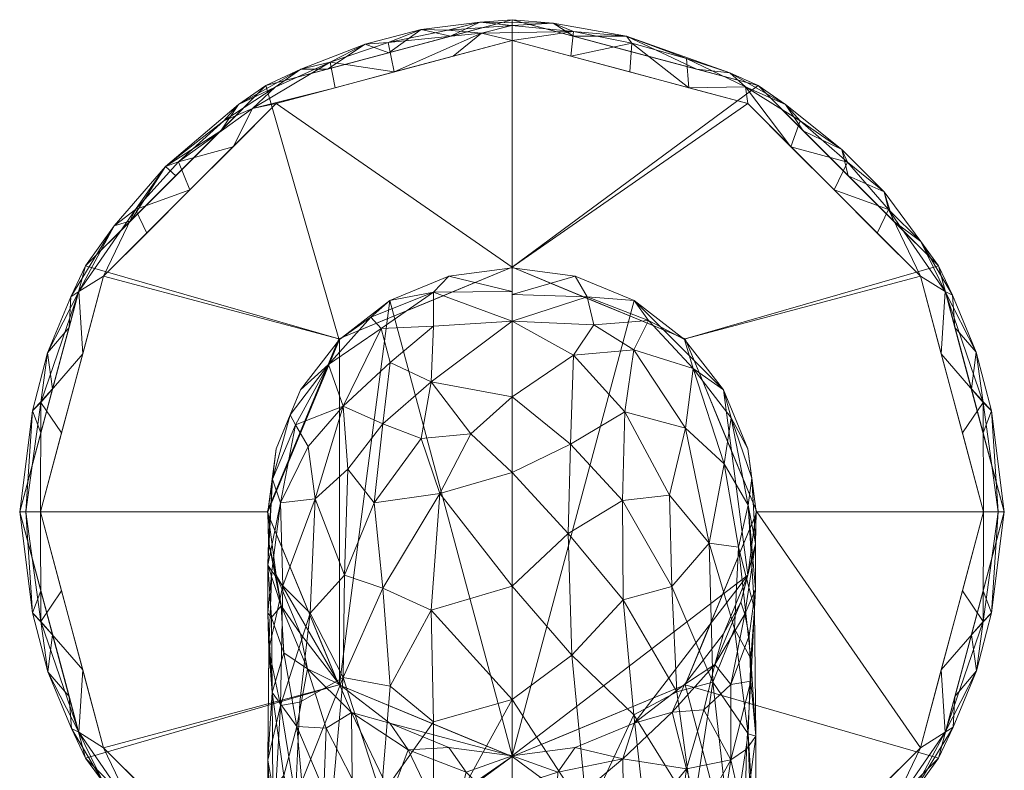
# Model space of a CAD drawing. Header units: millimetres. Extents: x -535 to 36, y -156 to 635.
# Tile 11 of 11: x -36 to 36, y 581 to 635. Entities that reach past the tile are written whole.
import ezdxf

# ---------------------------------------------------------------- set-up
doc = ezdxf.new("R2010")
doc.units = ezdxf.units.MM
doc.layers.add('M-520-M_DRAINAGE_FW', color=2, linetype='Continuous', lineweight=30)

# ---------------------------------------------------------------- blocks, each defined once
blk = doc.blocks.new('FFAS9404-000040BC0 - 90 Degree Angle Safety Grab Bar _ Left Hand-3350-3D View 1')
at = {"layer": 'M-520-M_DRAINAGE_FW', "lineweight": 9}
mesh = blk.add_polyface(dxfattribs=at)
corners = [(35.7, 599.5), (30.917, 617.35), (17.85, 630.417), (0, 635.2), (-17.85, 630.417), (-30.917, 617.35), (-35.7, 599.5), (-35.7, 599.5, 9.5), (-30.917, 617.35, 9.5), (-17.85, 630.417, 9.5), (0, 635.2, 9.5), (17.85, 630.417, 9.5), (30.917, 617.35, 9.5), (35.7, 599.5, 9.5), (-24.384, 623.883), (-24.384, 623.883, 9.5), (-33.309, 608.425, 9.5), (-33.309, 608.425), (-8.925, 632.808), (-8.925, 632.808, 9.5), (32.364, 611.951, 9.5), (33.309, 608.425), (24.384, 623.883, 9.5), (24.384, 623.883), (8.925, 632.808), (8.925, 632.808, 9.5), (34.032, 605.726, 9.5)]
mesh.append_faces([[corners[k] for k in face] for face in [(21, 26, 0), (20, 1, 12), (1, 20, 21)]], dxfattribs={"vtx0": -1, "vtx1": -1})
mesh.append_faces([[corners[k] for k in face] for face in [(21, 20, 26)]], dxfattribs={"vtx0": -1, "vtx2": -1})
mesh.append_faces([[corners[k] for k in face] for face in [(16, 8, 5, 17), (3, 18, 19, 10), (15, 9, 4, 14), (18, 4, 9, 19), (8, 15, 14, 5), (23, 2, 11, 22), (25, 11, 2, 24), (10, 25, 24, 3), (1, 23, 22, 12)]], dxfattribs={"vtx1": -1, "vtx3": -1})
mesh.append_faces([[corners[k] for k in face] for face in [(26, 13, 0)]], dxfattribs={"vtx2": -1})
mesh.append_faces([[corners[k] for k in face] for face in [(17, 6, 7, 16)]], dxfattribs={"vtx3": -1})
mesh = blk.add_polyface(dxfattribs=at)
corners = [(17.75, 599.5), (12.551, 612.051), (0, 617.25), (-12.551, 612.051), (-17.75, 599.5), (-35.7, 599.5), (-30.917, 617.35), (-17.85, 630.417), (0, 635.2), (17.85, 630.417), (30.917, 617.35), (35.7, 599.5)]
mesh.append_faces([[corners[k] for k in face] for face in [(6, 3, 4, 5)]], dxfattribs={"vtx0": -1})
mesh.append_faces([[corners[k] for k in face] for face in [(9, 2, 8), (7, 3, 6)]], dxfattribs={"vtx0": -1, "vtx1": -1})
mesh.append_faces([[corners[k] for k in face] for face in [(9, 10, 1, 2), (2, 3, 7, 8)]], dxfattribs={"vtx1": -1, "vtx3": -1})
mesh.append_faces([[corners[k] for k in face] for face in [(10, 11, 0, 1)]], dxfattribs={"vtx3": -1})
mesh = blk.add_polyface(dxfattribs=at)
corners = [(35.7, 599.5, 9.5), (30.917, 617.35, 9.5), (17.85, 630.417, 9.5), (0, 635.2, 9.5), (-17.85, 630.417, 9.5), (-30.917, 617.35, 9.5), (-35.7, 599.5, 9.5), (-35.261, 599.5, 10.561), (-34.2, 599.5, 11), (-29.618, 616.6, 11), (-17.1, 629.118, 11), (0, 633.7, 11), (17.1, 629.118, 11), (29.618, 616.6, 11), (34.2, 599.5, 11), (35.261, 599.5, 10.561), (-31.13, 610.959, 11), (-31.407, 615.484, 10.581), (-23.359, 622.859, 11), (-24.384, 623.883, 9.5), (31.13, 610.959, 11), (31.407, 615.484, 10.581), (24.384, 623.883, 9.5), (23.359, 622.859, 11), (-33.309, 608.425, 9.5), (33.309, 608.425, 9.5), (-20.908, 627.869, 10.58), (-8.925, 632.808, 9.5), (20.908, 627.869, 10.58), (8.925, 632.808, 9.5), (-4.659, 634.451, 10.561), (12.651, 632.375, 10.595), (-34.155, 607.437, 10.725), (34.155, 607.437, 10.725), (-13.19, 632.127, 10.625), (-8.55, 631.409, 11), (8.55, 631.409, 11), (4.463, 634.355, 10.669), (-27.31, 621.435, 10.751), (27.31, 621.435, 10.751), (-34.165, 605.229, 9.5), (-34.772, 606.827, 10.183), (-32.113, 612.887, 9.5), (-31.989, 615.109, 10.053), (-28.861, 620.252, 10.159), (-33.68, 611.037, 10.036), (-25.134, 624.546, 10.278), (-21.117, 627.15, 9.5), (-19.84, 629.049, 10.059), (-15.31, 631.614, 10.096), (-10.646, 633.418, 10.154), (-4.463, 634.004, 9.5), (-2.337, 635.009, 10.074), (2.99, 634.947, 10.103), (8.304, 634.011, 10.255), (-0.007, 634.775, 10.546), (-2.206, 634.213, 10.882), (13.388, 631.613, 9.5), (15.796, 631.354, 10.142), (-4.275, 632.554, 11), (16.935, 630.319, 10.648), (-13.388, 631.613, 9.5), (-6.587, 634.49, 10.027), (19.823, 629.06, 10.06), (23.912, 625.795, 10.17), (27.65, 620.617, 9.5), (29.655, 619.109, 10.15), (21.117, 627.15, 9.5), (-8.981, 633.542, 10.612), (4.463, 634.004, 9.5), (24.326, 624.867, 10.664), (31.938, 615.212, 10.055), (32.113, 612.887, 9.5), (-17.164, 630.311, 10.552), (-18.814, 628.751, 10.884), (-20.23, 625.988, 11), (26.992, 622.706, 10.047), (-24.179, 624.88, 10.733), (34.165, 605.229, 9.5), (34.772, 606.827, 10.183), (33.655, 611.096, 10.047), (20.23, 625.988, 11), (-32.665, 605.229, 11), (32.665, 605.229, 11), (-12.825, 630.263, 11), (12.825, 630.263, 11), (4.275, 632.554, 11), (-26.489, 619.729, 11), (26.489, 619.729, 11), (-27.65, 620.617, 9.5), (8.69, 633.502, 10.703)]
mesh.append_faces([[corners[k] for k in face] for face in [(15, 33, 14), (8, 32, 7), (27, 62, 51), (84, 74, 10), (40, 41, 24), (24, 45, 42), (47, 48, 4), (89, 46, 19), (57, 58, 2), (61, 50, 27), (67, 64, 22), (22, 76, 65), (35, 34, 84), (75, 77, 18), (14, 33, 83), (36, 90, 86), (13, 39, 88), (85, 90, 36)]], dxfattribs={"vtx0": -1, "vtx1": -1})
mesh.append_faces([[corners[k] for k in face] for face in [(32, 17, 45), (52, 62, 30), (21, 20, 33), (77, 74, 26), (74, 34, 73), (17, 9, 38), (17, 32, 16), (39, 70, 23), (26, 73, 48), (31, 58, 54), (63, 2, 58), (79, 80, 33), (44, 5, 43), (66, 71, 1), (76, 39, 66), (44, 43, 17), (35, 68, 34), (77, 38, 18), (41, 7, 32), (63, 60, 28), (48, 46, 26), (39, 13, 21), (53, 52, 55), (60, 58, 31), (4, 48, 49), (30, 62, 68), (3, 52, 53), (31, 54, 90), (17, 43, 45), (54, 53, 37), (37, 55, 56), (26, 46, 77), (86, 90, 37), (76, 66, 65), (45, 43, 42), (41, 45, 24), (44, 17, 38), (46, 44, 38), (46, 89, 44), (32, 45, 41), (77, 46, 38), (46, 48, 47), (49, 73, 34), (50, 49, 34), (50, 61, 49), (68, 50, 34), (62, 52, 51), (50, 62, 27), (55, 52, 30), (37, 90, 54), (54, 69, 53), (57, 54, 58), (60, 81, 28), (56, 55, 30), (53, 55, 37), (90, 85, 31), (58, 60, 63), (56, 30, 68), (62, 50, 68), (64, 63, 28), (64, 67, 63), (28, 70, 64), (66, 21, 71), (64, 76, 22), (39, 21, 66), (56, 68, 35), (76, 70, 39), (80, 21, 33), (80, 72, 71), (48, 73, 49), (74, 73, 26), (77, 75, 74), (76, 64, 70), (15, 79, 33), (80, 71, 21), (25, 80, 79), (81, 70, 28), (74, 84, 34), (85, 60, 31), (11, 37, 56)]], dxfattribs={"vtx0": -1, "vtx1": -1, "vtx2": -1})
mesh.append_faces([[corners[k] for k in face] for face in [(17, 16, 9), (32, 8, 82), (41, 40, 6), (37, 11, 86), (33, 20, 83), (79, 15, 0), (56, 35, 59), (60, 85, 12), (39, 23, 88), (43, 5, 42), (52, 3, 51), (60, 12, 81), (66, 1, 65), (38, 9, 87)]], dxfattribs={"vtx0": -1, "vtx2": -1})
mesh.append_faces([[corners[k] for k in face] for face in [(54, 57, 29, 69)]], dxfattribs={"vtx0": -1, "vtx3": -1})
mesh.append_faces([[corners[k] for k in face] for face in [(81, 23, 70), (13, 20, 21), (78, 25, 79), (6, 7, 41), (47, 19, 46), (59, 11, 56), (61, 4, 49), (67, 2, 63), (69, 3, 53), (72, 1, 71), (75, 10, 74), (0, 78, 79), (25, 72, 80), (82, 16, 32), (87, 18, 38), (89, 5, 44)]], dxfattribs={"vtx1": -1, "vtx2": -1})
mesh = blk.add_polyface(dxfattribs=at)
corners = [(34.2, 599.5, 11), (29.618, 616.6, 11), (17.1, 629.118, 11), (0, 633.7, 11), (-17.1, 629.118, 11), (-29.618, 616.6, 11), (-34.2, 599.5, 11), (-17.75, 599.5, 11), (-12.551, 612.051, 11), (0, 617.25, 11), (12.551, 612.051, 11), (17.75, 599.5, 11)]
mesh.append_faces([[corners[k] for k in face] for face in [(10, 1, 2, 9)]], dxfattribs={"vtx0": -1, "vtx2": -1})
mesh.append_faces([[corners[k] for k in face] for face in [(9, 2, 3, 4)]], dxfattribs={"vtx0": -1, "vtx3": -1})
mesh.append_faces([[corners[k] for k in face] for face in [(7, 8, 5, 6)]], dxfattribs={"vtx1": -1})
mesh.append_faces([[corners[k] for k in face] for face in [(8, 9, 4, 5)]], dxfattribs={"vtx1": -1, "vtx3": -1})
mesh.append_faces([[corners[k] for k in face] for face in [(11, 0, 1, 10)]], dxfattribs={"vtx2": -1})
mesh = blk.add_polyface(dxfattribs=at)
corners = [(17.75, 599.5, 11), (12.551, 612.051, 11), (0, 617.25, 11), (-12.551, 612.051, 11), (-17.75, 599.5, 11), (-17.75, 599.5), (-12.551, 612.051), (0, 617.25), (12.551, 612.051), (17.75, 599.5), (-15.819, 604.162), (-15.151, 605.775, 11), (-13.851, 608.913, 11), (-6.276, 614.65), (-6.276, 614.65, 11), (-3.138, 615.95, 11), (15.151, 605.775), (15.151, 605.775, 11), (16.784, 601.831, 11), (6.276, 614.65, 11), (6.276, 614.65), (3.138, 615.95), (-16.45, 602.638, 11), (-14.185, 608.107), (-9.413, 613.351, 11), (-9.413, 613.351), (-3.138, 615.95), (13.851, 608.913), (13.851, 608.913, 11), (16.45, 602.638), (9.413, 613.351, 11), (9.413, 613.351), (3.138, 615.95, 11)]
mesh.append_faces([[corners[k] for k in face] for face in [(18, 9, 0)]], dxfattribs={"vtx0": -1})
mesh.append_faces([[corners[k] for k in face] for face in [(23, 11, 10), (12, 6, 3), (10, 22, 5), (29, 17, 16), (17, 29, 18), (11, 23, 12)]], dxfattribs={"vtx0": -1, "vtx1": -1})
mesh.append_faces([[corners[k] for k in face] for face in [(7, 2, 15, 26), (21, 32, 2, 7), (27, 28, 1, 8), (16, 17, 28, 27), (10, 11, 22), (8, 1, 30)]], dxfattribs={"vtx0": -1, "vtx2": -1})
mesh.append_faces([[corners[k] for k in face] for face in [(4, 5, 22)]], dxfattribs={"vtx1": -1})
mesh.append_faces([[corners[k] for k in face] for face in [(6, 25, 3), (23, 6, 12), (15, 14, 26), (29, 9, 18), (21, 20, 32)]], dxfattribs={"vtx1": -1, "vtx2": -1})
mesh.append_faces([[corners[k] for k in face] for face in [(25, 13, 24, 3), (31, 8, 30, 19), (13, 26, 14, 24), (20, 31, 19, 32)]], dxfattribs={"vtx1": -1, "vtx3": -1})
mesh = blk.add_polyface(dxfattribs=at)
corners = [(0, 617.2), (4.581, 616.597), (8.85, 614.828), (12.516, 612.016), (15.329, 608.35), (17.097, 604.081), (17.7, 599.5), (17.097, 594.919), (15.329, 590.65), (12.516, 586.984), (8.85, 584.171), (4.581, 582.403), (0, 581.8), (-4.581, 582.403), (-8.85, 584.171), (-12.516, 586.984), (-15.329, 590.65), (-17.097, 594.919), (-17.7, 599.5), (-17.097, 604.081), (-15.329, 608.35), (-12.516, 612.016), (-8.85, 614.828), (-4.581, 616.597)]
mesh.append_faces([[corners[k] for k in face] for face in [(22, 15, 21)]], dxfattribs={"vtx0": -1, "vtx1": -1})
mesh.append_faces([[corners[k] for k in face] for face in [(15, 22, 12, 14)]], dxfattribs={"vtx0": -1, "vtx1": -1, "vtx2": -1})
mesh.append_faces([[corners[k] for k in face] for face in [(4, 7, 12, 2)]], dxfattribs={"vtx0": -1, "vtx1": -1, "vtx2": -1, "vtx3": -1})
mesh.append_faces([[corners[k] for k in face] for face in [(16, 17, 15), (3, 4, 2)]], dxfattribs={"vtx1": -1})
mesh.append_faces([[corners[k] for k in face] for face in [(17, 18, 21, 15)]], dxfattribs={"vtx1": -1, "vtx2": -1, "vtx3": -1})
mesh.append_faces([[corners[k] for k in face] for face in [(19, 20, 21, 18), (12, 13, 14)]], dxfattribs={"vtx2": -1})
mesh.append_faces([[corners[k] for k in face] for face in [(22, 23, 0, 12), (10, 11, 12, 7), (0, 1, 2, 12)]], dxfattribs={"vtx2": -1, "vtx3": -1})
mesh.append_faces([[corners[k] for k in face] for face in [(7, 8, 9, 10), (4, 5, 6, 7)]], dxfattribs={"vtx3": -1})
mesh = blk.add_polyface(dxfattribs=at)
corners = [(0, 617.2), (-4.581, 616.597), (-8.85, 614.828), (-12.516, 612.016), (-15.329, 608.35), (-17.097, 604.081), (-17.7, 599.5), (-17.097, 594.919), (-15.329, 590.65), (-12.516, 586.984), (-8.85, 584.171), (-4.581, 582.403), (0, 581.8), (0, 581.8, 26.5), (-4.581, 582.403, 26.5), (-8.85, 584.171, 26.5), (-12.516, 586.984, 26.5), (-15.329, 590.65, 26.5), (-17.097, 594.919, 26.5), (-17.7, 599.5, 26.5), (-17.097, 604.081, 26.5), (-15.329, 608.35, 26.5), (-12.516, 612.016, 26.5), (-8.85, 614.828, 26.5), (-4.581, 616.597, 26.5), (0, 617.2, 26.5)]
mesh.append_faces([[corners[k] for k in face] for face in [(11, 14, 15, 10), (9, 16, 17, 8), (10, 15, 16, 9), (8, 17, 18, 7)]], dxfattribs={"vtx0": -1, "vtx2": -1})
mesh.append_faces([[corners[k] for k in face] for face in [(6, 7, 18, 19), (20, 21, 4, 5), (21, 22, 3, 4), (23, 24, 1, 2), (22, 23, 2, 3), (19, 20, 5, 6)]], dxfattribs={"vtx1": -1, "vtx3": -1})
mesh.append_faces([[corners[k] for k in face] for face in [(12, 13, 14, 11)]], dxfattribs={"vtx2": -1})
mesh.append_faces([[corners[k] for k in face] for face in [(24, 25, 0, 1)]], dxfattribs={"vtx3": -1})
mesh = blk.add_polyface(dxfattribs=at)
corners = [(0, 566.5, 77.2), (0, 585.902, 73.341), (0, 602.35, 62.35), (0, 613.34, 45.902), (0, 617.2, 26.5), (-4.581, 616.597, 26.5), (-8.85, 614.828, 26.5), (-12.516, 612.016, 26.5), (-15.329, 608.35, 26.5), (-17.097, 604.081, 26.5), (-17.7, 599.5, 26.5), (-17.097, 594.919, 26.5), (-15.329, 590.65, 26.5), (-12.516, 586.984, 26.5), (-8.85, 584.171, 26.5), (-4.581, 582.403, 26.5), (0, 581.8, 26.5), (0, 577.319, 37.319), (0, 566.5, 41.8), (-4.581, 566.5, 42.403), (-8.85, 566.5, 44.171), (-12.516, 566.5, 46.984), (-15.329, 566.5, 50.65), (-17.097, 566.5, 54.919), (-17.7, 566.5, 59.5), (-17.097, 566.5, 64.081), (-15.329, 566.5, 68.35), (-12.516, 566.5, 72.016), (-8.85, 566.5, 74.829), (-4.581, 566.5, 76.597), (-16.621, 594.137, 54.137), (-15.609, 583.934, 43.934), (-12.249, 587.494, 67.179), (-12.249, 607.179, 47.494), (-8.773, 578.964, 38.964), (-17.699, 595.645, 41.502), (-17.699, 581.501, 55.645), (-15.693, 578.778, 65.814), (-9.497, 578.935, 72.796), (-15.693, 605.814, 38.779), (-9.497, 612.795, 38.936), (-14.839, 588.114, 35.34), (-14.839, 575.34, 48.114), (-5.872, 592.365, 68.936), (-5.872, 608.936, 52.366), (0, 615.484, 35.124), (0, 575.124, 75.485), (-13.312, 575.755, 70.196), (-17.361, 575.294, 61.869), (-16.783, 585.46, 60.151), (-13.312, 610.195, 35.755), (-17.361, 601.869, 35.294), (-16.783, 600.151, 45.46), (-5.696, 615.432, 35.532), (-5.696, 575.532, 75.432), (-11.634, 584.943, 33.31), (-16.745, 592.684, 34.099), (-16.745, 574.098, 52.684), (-11.634, 573.31, 44.943), (-9.983, 600.169, 60.17), (-14.63, 592.161, 60.957), (-14.279, 600.451, 53.63), (-3.328, 580.623, 33.161), (-4.538, 575.995, 39.243), (-7.536, 582.248, 32.86), (-7.698, 572.683, 42.402), (-17.648, 597.366, 33.457), (-17.648, 573.457, 57.366), (-5.695, 612.975, 44.277), (-5.695, 584.277, 72.975), (-8.839, 610.337, 46.861), (-9.36, 605.888, 53.973), (-8.839, 586.861, 70.337), (-9.36, 593.973, 65.888), (-12.151, 594.905, 62.517), (-13.473, 583.813, 39.284), (-13.648, 579.331, 44.037), (-16.554, 589.28, 40.493), (-17.401, 586.406, 48.625), (-17.634, 589.529, 52.226), (-16.544, 580.394, 49.309), (-11.598, 580.131, 40.624), (-11.9, 602.606, 55.167), (-17.404, 595.196, 48.603), (-17.699, 592.166, 46.923), (-17.435, 591.837, 42.47), (-16.09, 571.706, 66.538), (-10.247, 571.795, 73.636), (-16.09, 606.538, 31.706), (-10.247, 613.636, 31.795), (0, 594.126, 67.846), (0, 607.845, 54.126), (-5.224, 600.831, 62.729), (-6.586, 604.829, 57.711), (-2.976, 605.152, 58.919), (-15.379, 585.704, 63.584), (-14.79, 604.253, 46.5), (0, 579.559, 31.909), (0, 571.909, 39.559), (-4.763, 571.571, 41.625), (-17.341, 579.459, 52.949)]
mesh.append_faces([[corners[k] for k in face] for face in [(11, 66, 10), (12, 56, 11), (16, 62, 15), (25, 48, 24), (18, 99, 98), (24, 67, 23), (7, 89, 6), (1, 54, 46)]], dxfattribs={"vtx0": -1, "vtx1": -1})
mesh.append_faces([[corners[k] for k in face] for face in [(56, 12, 41), (65, 63, 99), (41, 13, 55), (22, 57, 42), (41, 55, 75), (49, 60, 30), (83, 84, 79), (68, 44, 3), (70, 71, 44), (68, 53, 40), (39, 51, 52), (8, 88, 50), (33, 40, 50), (71, 93, 44), (38, 87, 54), (38, 69, 72), (64, 15, 62), (47, 37, 86), (96, 52, 61), (48, 25, 86), (88, 51, 39), (21, 42, 58), (72, 73, 32), (36, 48, 49), (77, 31, 78), (87, 47, 27), (54, 69, 38), (72, 69, 43), (68, 70, 44), (32, 37, 47), (60, 49, 95), (42, 57, 80), (76, 42, 31), (34, 64, 63), (43, 69, 1), (41, 77, 56), (89, 53, 6), (32, 47, 38), (49, 48, 37), (67, 48, 36), (95, 32, 60), (49, 30, 79), (33, 50, 39), (89, 50, 40), (66, 51, 10), (79, 30, 83), (35, 52, 51), (52, 30, 61), (70, 68, 40), (45, 5, 53), (29, 46, 54), (64, 55, 14), (41, 75, 31), (77, 41, 31), (66, 56, 35), (67, 57, 23), (78, 80, 100), (76, 31, 75), (65, 58, 34), (73, 92, 59), (60, 61, 30), (74, 32, 73), (59, 71, 82), (61, 60, 74), (61, 33, 96), (63, 62, 17), (62, 63, 64), (55, 64, 34), (58, 65, 20), (34, 63, 65), (56, 66, 11), (51, 66, 35), (48, 67, 24), (67, 36, 100), (44, 93, 94), (3, 53, 68), (54, 1, 69), (40, 33, 70), (61, 82, 33), (33, 71, 70), (93, 59, 92), (73, 72, 43), (32, 38, 72), (92, 73, 43), (73, 59, 74), (74, 59, 82), (32, 74, 60), (34, 81, 55), (81, 58, 76), (81, 76, 75), (58, 42, 76), (80, 31, 42), (56, 77, 85), (79, 78, 36), (78, 84, 85), (49, 79, 36), (30, 52, 83), (100, 80, 57), (31, 80, 78), (55, 81, 75), (58, 81, 34), (33, 82, 71), (74, 82, 61), (52, 35, 83), (84, 83, 35), (85, 84, 35), (78, 79, 84), (56, 85, 35), (78, 85, 77), (47, 86, 26), (48, 86, 37), (54, 87, 28), (47, 87, 38), (51, 88, 9), (50, 88, 39), (50, 89, 7), (53, 89, 40), (90, 92, 43), (94, 93, 92), (59, 93, 71), (92, 2, 94), (44, 94, 91), (49, 37, 95), (32, 95, 37), (33, 39, 96), (52, 96, 39), (98, 99, 63), (19, 65, 99), (67, 100, 57), (78, 100, 36)]], dxfattribs={"vtx0": -1, "vtx1": -1, "vtx2": -1})
mesh.append_faces([[corners[k] for k in face] for face in [(87, 27, 28), (41, 12, 13), (53, 5, 6), (50, 7, 8), (88, 8, 9), (51, 9, 10), (58, 20, 21), (86, 25, 26), (65, 19, 20), (43, 1, 90), (92, 90, 2), (63, 17, 98)]], dxfattribs={"vtx0": -1, "vtx2": -1})
mesh.append_faces([[corners[k] for k in face] for face in [(62, 16, 97, 17)]], dxfattribs={"vtx0": -1, "vtx3": -1})
mesh.append_faces([[corners[k] for k in face] for face in [(3, 45, 53), (13, 14, 55), (28, 29, 54), (26, 27, 47), (21, 22, 42), (22, 23, 57), (18, 19, 99), (14, 15, 64), (91, 3, 44), (2, 91, 94)]], dxfattribs={"vtx1": -1, "vtx2": -1})
mesh.append_faces([[corners[k] for k in face] for face in [(45, 4, 5), (29, 0, 46)]], dxfattribs={"vtx2": -1})
mesh = blk.add_polyface(dxfattribs=at)
corners = [(0, 581.8), (4.581, 582.403), (8.85, 584.171), (12.516, 586.984), (15.329, 590.65), (17.097, 594.919), (17.7, 599.5), (17.097, 604.081), (15.329, 608.35), (12.516, 612.016), (8.85, 614.828), (4.581, 616.597), (0, 617.2), (0, 617.2, 26.5), (4.581, 616.597, 26.5), (8.85, 614.828, 26.5), (12.516, 612.016, 26.5), (15.329, 608.35, 26.5), (17.097, 604.081, 26.5), (17.7, 599.5, 26.5), (17.097, 594.919, 26.5), (15.329, 590.65, 26.5), (12.516, 586.984, 26.5), (8.85, 584.171, 26.5), (4.581, 582.403, 26.5), (0, 581.8, 26.5)]
mesh.append_faces([[corners[k] for k in face] for face in [(11, 14, 15, 10), (9, 16, 17, 8), (10, 15, 16, 9), (8, 17, 18, 7), (19, 6, 7, 18)]], dxfattribs={"vtx0": -1, "vtx2": -1})
mesh.append_faces([[corners[k] for k in face] for face in [(20, 21, 4, 5), (21, 22, 3, 4), (23, 24, 1, 2), (22, 23, 2, 3), (19, 20, 5, 6)]], dxfattribs={"vtx1": -1, "vtx3": -1})
mesh.append_faces([[corners[k] for k in face] for face in [(12, 13, 14, 11)]], dxfattribs={"vtx2": -1})
mesh.append_faces([[corners[k] for k in face] for face in [(24, 25, 0, 1)]], dxfattribs={"vtx3": -1})
mesh = blk.add_polyface(dxfattribs=at)
corners = [(0, 566.5, 41.8), (0, 577.319, 37.319), (0, 581.8, 26.5), (4.581, 582.403, 26.5), (8.85, 584.171, 26.5), (12.516, 586.984, 26.5), (15.329, 590.65, 26.5), (17.097, 594.919, 26.5), (17.7, 599.5, 26.5), (17.097, 604.081, 26.5), (15.329, 608.35, 26.5), (12.516, 612.016, 26.5), (8.85, 614.828, 26.5), (4.581, 616.597, 26.5), (0, 617.2, 26.5), (0, 613.34, 45.902), (0, 602.35, 62.35), (0, 585.902, 73.341), (0, 566.5, 77.2), (4.581, 566.5, 76.597), (8.85, 566.5, 74.829), (12.516, 566.5, 72.016), (15.329, 566.5, 68.35), (17.097, 566.5, 64.081), (17.7, 566.5, 59.5), (17.097, 566.5, 54.919), (15.329, 566.5, 50.65), (12.516, 566.5, 46.984), (8.85, 566.5, 44.171), (4.581, 566.5, 42.403), (14.286, 597.224, 57.224), (17.31, 587.221, 47.222), (12.652, 580.869, 41.292), (8.836, 611.244, 44.786), (8.836, 584.785, 71.244), (17.114, 583.396, 59.998), (17.114, 599.997, 43.396), (16.884, 577.072, 52.089), (16.884, 592.089, 37.072), (8.121, 575.318, 41.353), (5.446, 615.102, 37.545), (13.137, 609.906, 37.834), (5.446, 577.545, 75.102), (13.137, 577.834, 69.907), (8.038, 581.593, 34.812), (14.712, 573.896, 48.446), (17.662, 574.856, 57.217), (17.662, 597.217, 34.856), (14.712, 588.446, 33.897), (0, 615.27, 36.201), (12.591, 605.581, 49.684), (8.01, 600.323, 61.655), (15.893, 606.323, 35.331), (0, 576.201, 75.27), (15.893, 575.33, 66.324), (14.573, 587.151, 64.269), (9.896, 613.375, 35.198), (9.896, 575.198, 73.375), (11.61, 573.124, 44.989), (11.61, 584.989, 33.125), (3.328, 580.623, 33.161), (3.328, 573.161, 40.624), (17.383, 574.448, 61.957), (17.383, 601.956, 34.448), (15.862, 581.528, 46.661), (17.673, 583.247, 53.79), (17.584, 592.443, 50.022), (17.663, 593.901, 42.754), (15.869, 586.99, 41.101), (11.598, 594.093, 63.768), (8.067, 593.126, 67.342), (0, 594.126, 67.846), (4.343, 589.112, 71.273), (4.07, 597.925, 65.68), (4.231, 604.406, 59.392), (0, 607.845, 54.126), (8.176, 606.765, 53.891), (4.452, 610.862, 49.848), (16.433, 596.937, 51.796), (15.374, 602.983, 46.84), (16.142, 591.023, 58.431), (11.412, 600.705, 58.044), (11.95, 586.45, 68.012), (17.31, 588.872, 55.585), (13.9, 585.136, 38.269), (16.591, 570.983, 52.957), (16.591, 592.957, 30.983), (13.626, 577.486, 45.217), (0, 579.559, 31.909), (0, 571.909, 39.559), (3.207, 577.526, 37.526), (17.002, 582.295, 49.713), (17.204, 590.503, 42.488), (5.923, 613.075, 43.786)]
mesh.append_faces([[corners[k] for k in face] for face in [(13, 40, 12), (5, 59, 4), (9, 63, 8), (7, 86, 6), (20, 42, 19), (0, 61, 29), (10, 52, 9), (15, 40, 49)]], dxfattribs={"vtx0": -1, "vtx1": -1})
mesh.append_faces([[corners[k] for k in face] for face in [(11, 56, 41), (56, 40, 93), (82, 70, 34), (82, 43, 55), (41, 52, 10), (47, 38, 86), (65, 31, 66), (48, 6, 86), (25, 85, 46), (38, 47, 67), (74, 76, 77), (32, 39, 44), (83, 78, 80), (33, 76, 50), (69, 81, 51), (34, 57, 43), (5, 48, 59), (79, 52, 41), (20, 57, 42), (53, 19, 42), (43, 54, 55), (42, 34, 72), (45, 64, 37), (58, 87, 45), (68, 48, 38), (50, 41, 33), (13, 49, 40), (45, 37, 85), (93, 15, 77), (27, 58, 45), (90, 88, 60), (54, 43, 22), (61, 90, 39), (37, 65, 46), (37, 64, 91), (37, 91, 65), (62, 46, 35), (63, 47, 8), (36, 66, 67), (68, 31, 64), (59, 32, 44), (74, 16, 73), (30, 78, 79), (73, 70, 51), (30, 69, 55), (79, 41, 50), (63, 52, 36), (62, 54, 23), (35, 80, 55), (35, 55, 54), (81, 69, 30), (40, 56, 12), (41, 56, 33), (43, 57, 21), (42, 57, 34), (28, 39, 58), (32, 58, 39), (59, 48, 84), (44, 4, 59), (3, 44, 60), (90, 44, 39), (39, 29, 61), (46, 62, 24), (54, 62, 35), (52, 63, 9), (47, 63, 36), (87, 64, 45), (68, 84, 48), (67, 92, 38), (35, 46, 65), (78, 66, 36), (65, 66, 83), (36, 67, 47), (31, 67, 66), (68, 38, 92), (84, 64, 32), (70, 69, 51), (82, 55, 69), (73, 71, 72), (34, 70, 72), (72, 70, 73), (42, 72, 17), (74, 73, 51), (51, 76, 74), (76, 51, 81), (77, 75, 74), (76, 33, 77), (93, 77, 33), (79, 78, 36), (80, 78, 30), (52, 79, 36), (30, 79, 50), (55, 80, 30), (83, 80, 35), (30, 50, 81), (76, 81, 50), (70, 82, 69), (43, 82, 34), (65, 83, 35), (78, 83, 66), (64, 84, 68), (59, 84, 32), (45, 85, 26), (46, 85, 37), (47, 86, 7), (48, 86, 38), (58, 32, 87), (64, 87, 32), (90, 60, 44), (89, 90, 61), (64, 31, 91), (65, 91, 31), (67, 31, 92), (68, 92, 31), (56, 93, 33), (15, 93, 40)]], dxfattribs={"vtx0": -1, "vtx1": -1, "vtx2": -1})
mesh.append_faces([[corners[k] for k in face] for face in [(56, 11, 12), (41, 10, 11), (43, 21, 22), (39, 28, 29), (44, 3, 4), (57, 20, 21), (54, 22, 23), (42, 17, 53), (61, 0, 89), (46, 24, 25), (90, 1, 88), (72, 71, 17), (90, 89, 1)]], dxfattribs={"vtx0": -1, "vtx2": -1})
mesh.append_faces([[corners[k] for k in face] for face in [(18, 19, 53)]], dxfattribs={"vtx1": -1})
mesh.append_faces([[corners[k] for k in face] for face in [(5, 6, 48), (2, 3, 60), (26, 27, 45), (23, 24, 62), (7, 8, 47), (25, 26, 85), (27, 28, 58), (16, 71, 73), (75, 16, 74), (15, 75, 77), (88, 2, 60)]], dxfattribs={"vtx1": -1, "vtx2": -1})
mesh.append_faces([[corners[k] for k in face] for face in [(13, 14, 49)]], dxfattribs={"vtx2": -1})
mesh = blk.add_polyface(dxfattribs=at)
corners = [(-35.7, 599.5), (-30.917, 581.65), (-17.85, 568.583), (0, 563.8), (17.85, 568.583), (30.917, 581.65), (35.7, 599.5), (35.7, 599.5, 9.5), (30.917, 581.65, 9.5), (17.85, 568.583, 9.5), (0, 563.8, 9.5), (-17.85, 568.583, 9.5), (-30.917, 581.65, 9.5), (-35.7, 599.5, 9.5), (24.384, 575.116), (24.384, 575.116, 9.5), (33.309, 590.575, 9.5), (33.309, 590.575), (8.925, 566.191), (8.925, 566.191, 9.5), (-32.364, 587.048, 9.5), (-33.309, 590.575), (-24.384, 575.116, 9.5), (-24.384, 575.116), (-8.925, 566.191), (-8.925, 566.191, 9.5), (-34.032, 593.274, 9.5)]
mesh.append_faces([[corners[k] for k in face] for face in [(21, 26, 0), (20, 1, 12), (1, 20, 21)]], dxfattribs={"vtx0": -1, "vtx1": -1})
mesh.append_faces([[corners[k] for k in face] for face in [(21, 20, 26)]], dxfattribs={"vtx0": -1, "vtx2": -1})
mesh.append_faces([[corners[k] for k in face] for face in [(16, 8, 5, 17), (3, 18, 19, 10), (15, 9, 4, 14), (18, 4, 9, 19), (8, 15, 14, 5), (23, 2, 11, 22), (25, 11, 2, 24), (10, 25, 24, 3), (1, 23, 22, 12)]], dxfattribs={"vtx1": -1, "vtx3": -1})
mesh.append_faces([[corners[k] for k in face] for face in [(26, 13, 0)]], dxfattribs={"vtx2": -1})
mesh.append_faces([[corners[k] for k in face] for face in [(17, 6, 7, 16)]], dxfattribs={"vtx3": -1})
mesh = blk.add_polyface(dxfattribs=at)
corners = [(-17.75, 599.5), (-12.551, 586.949), (0, 581.75), (12.551, 586.949), (17.75, 599.5), (35.7, 599.5), (30.917, 581.65), (17.85, 568.583), (0, 563.8), (-17.85, 568.583), (-30.917, 581.65), (-35.7, 599.5)]
mesh.append_faces([[corners[k] for k in face] for face in [(3, 6, 7, 2)]], dxfattribs={"vtx0": -1, "vtx2": -1})
mesh.append_faces([[corners[k] for k in face] for face in [(2, 7, 8, 9)]], dxfattribs={"vtx0": -1, "vtx3": -1})
mesh.append_faces([[corners[k] for k in face] for face in [(0, 1, 10, 11)]], dxfattribs={"vtx1": -1})
mesh.append_faces([[corners[k] for k in face] for face in [(1, 2, 9, 10)]], dxfattribs={"vtx1": -1, "vtx3": -1})
mesh.append_faces([[corners[k] for k in face] for face in [(4, 5, 6, 3)]], dxfattribs={"vtx2": -1})
mesh = blk.add_polyface(dxfattribs=at)
corners = [(-35.7, 599.5, 9.5), (-30.917, 581.65, 9.5), (-17.85, 568.583, 9.5), (0, 563.8, 9.5), (17.85, 568.583, 9.5), (30.917, 581.65, 9.5), (35.7, 599.5, 9.5), (35.261, 599.5, 10.561), (34.2, 599.5, 11), (29.618, 582.4, 11), (17.1, 569.882, 11), (0, 565.3, 11), (-17.1, 569.882, 11), (-29.618, 582.4, 11), (-34.2, 599.5, 11), (-35.261, 599.5, 10.561), (31.13, 588.041, 11), (31.407, 583.516, 10.581), (23.359, 576.141, 11), (24.384, 575.116, 9.5), (-31.13, 588.041, 11), (-31.407, 583.516, 10.581), (-24.384, 575.116, 9.5), (-23.359, 576.141, 11), (33.309, 590.575, 9.5), (-33.309, 590.575, 9.5), (20.908, 571.13, 10.58), (8.925, 566.191, 9.5), (-20.908, 571.13, 10.58), (-8.925, 566.191, 9.5), (4.659, 564.548, 10.561), (-12.651, 566.625, 10.595), (34.155, 591.563, 10.725), (-34.155, 591.563, 10.725), (13.19, 566.873, 10.625), (8.55, 567.591, 11), (-8.55, 567.591, 11), (-4.463, 564.644, 10.669), (27.31, 577.565, 10.751), (-27.31, 577.565, 10.751), (34.165, 593.77, 9.5), (34.772, 592.173, 10.183), (32.113, 586.112, 9.5), (31.989, 583.89, 10.053), (28.861, 578.748, 10.159), (33.68, 587.963, 10.036), (25.134, 574.454, 10.278), (21.117, 571.849, 9.5), (19.84, 569.951, 10.059), (15.31, 567.386, 10.096), (10.646, 565.581, 10.154), (4.463, 564.995, 9.5), (2.337, 563.991, 10.074), (-2.99, 564.052, 10.103), (-8.304, 564.989, 10.255), (0.007, 564.225, 10.546), (2.206, 564.787, 10.882), (-13.388, 567.387, 9.5), (-15.796, 567.646, 10.142), (4.275, 566.445, 11), (-16.935, 568.681, 10.648), (13.388, 567.387, 9.5), (6.587, 564.51, 10.027), (-19.823, 569.94, 10.06), (-23.912, 573.205, 10.17), (-27.65, 578.383, 9.5), (-29.655, 579.891, 10.15), (-21.117, 571.849, 9.5), (8.981, 565.458, 10.612), (-4.463, 564.995, 9.5), (-24.326, 574.133, 10.664), (-31.938, 583.787, 10.055), (-32.113, 586.112, 9.5), (17.164, 568.689, 10.552), (18.814, 570.249, 10.884), (20.23, 573.011, 11), (-26.992, 576.293, 10.047), (24.179, 574.12, 10.733), (-34.165, 593.77, 9.5), (-34.772, 592.173, 10.183), (-33.655, 587.904, 10.047), (-20.23, 573.011, 11), (32.665, 593.77, 11), (-32.665, 593.77, 11), (12.825, 568.736, 11), (-12.825, 568.736, 11), (-4.275, 566.445, 11), (26.489, 579.27, 11), (-26.489, 579.27, 11), (27.65, 578.383, 9.5), (-8.69, 565.497, 10.703)]
mesh.append_faces([[corners[k] for k in face] for face in [(15, 33, 14), (18, 38, 87), (51, 52, 3), (8, 32, 7), (27, 62, 51), (84, 74, 10), (89, 46, 19), (40, 41, 24), (24, 45, 42), (47, 48, 4), (57, 58, 2), (29, 54, 57), (61, 50, 27), (67, 64, 22), (69, 54, 29), (22, 76, 65), (35, 34, 84), (75, 77, 18), (14, 33, 83), (85, 90, 36)]], dxfattribs={"vtx0": -1, "vtx1": -1})
mesh.append_faces([[corners[k] for k in face] for face in [(32, 17, 45), (52, 62, 30), (44, 5, 43), (63, 2, 58), (77, 74, 26), (21, 20, 33), (17, 32, 16), (38, 17, 9), (73, 74, 34), (26, 73, 48), (54, 31, 58), (66, 71, 1), (79, 80, 33), (41, 7, 32), (76, 39, 66), (44, 43, 17), (35, 68, 34), (39, 13, 21), (56, 11, 37), (63, 60, 28), (48, 46, 26), (60, 58, 31), (4, 48, 49), (30, 62, 68), (3, 52, 53), (31, 54, 90), (17, 43, 45), (54, 53, 37), (37, 55, 56), (26, 46, 77), (86, 90, 37), (76, 66, 65), (45, 43, 42), (41, 45, 24), (44, 17, 38), (46, 44, 38), (46, 89, 44), (32, 45, 41), (77, 46, 38), (46, 48, 47), (49, 73, 34), (50, 49, 34), (50, 61, 49), (68, 50, 34), (51, 62, 52), (30, 55, 52), (50, 62, 27), (52, 55, 53), (37, 90, 54), (54, 69, 53), (57, 54, 58), (60, 81, 28), (56, 55, 30), (53, 55, 37), (90, 85, 31), (58, 60, 63), (56, 30, 68), (62, 50, 68), (64, 63, 28), (64, 67, 63), (28, 70, 64), (66, 21, 71), (64, 76, 22), (39, 21, 66), (56, 68, 35), (76, 70, 39), (80, 21, 33), (80, 72, 71), (48, 73, 49), (74, 73, 26), (77, 75, 74), (76, 64, 70), (18, 77, 38), (15, 79, 33), (80, 71, 21), (25, 80, 79), (81, 70, 28), (74, 84, 34), (85, 60, 31), (23, 39, 70)]], dxfattribs={"vtx0": -1, "vtx1": -1, "vtx2": -1})
mesh.append_faces([[corners[k] for k in face] for face in [(17, 16, 9), (32, 8, 82), (41, 40, 6), (39, 23, 88), (33, 20, 83), (79, 15, 0), (60, 85, 12), (43, 5, 42), (37, 11, 86), (60, 12, 81), (66, 1, 65), (38, 9, 87), (90, 86, 36)]], dxfattribs={"vtx0": -1, "vtx2": -1})
mesh.append_faces([[corners[k] for k in face] for face in [(56, 35, 59, 11)]], dxfattribs={"vtx0": -1, "vtx3": -1})
mesh.append_faces([[corners[k] for k in face] for face in [(13, 20, 21), (78, 25, 79), (81, 23, 70), (6, 7, 41), (47, 19, 46), (61, 4, 49), (67, 2, 63), (69, 3, 53), (72, 1, 71), (75, 10, 74), (0, 78, 79), (25, 72, 80), (82, 16, 32), (88, 13, 39), (89, 5, 44)]], dxfattribs={"vtx1": -1, "vtx2": -1})
mesh = blk.add_polyface(dxfattribs=at)
corners = [(-34.2, 599.5, 11), (-29.618, 582.4, 11), (-17.1, 569.882, 11), (0, 565.3, 11), (17.1, 569.882, 11), (29.618, 582.4, 11), (34.2, 599.5, 11), (17.75, 599.5, 11), (12.551, 586.949, 11), (0, 581.75, 11), (-12.551, 586.949, 11), (-17.75, 599.5, 11)]
mesh.append_faces([[corners[k] for k in face] for face in [(1, 10, 11, 0)]], dxfattribs={"vtx0": -1})
mesh.append_faces([[corners[k] for k in face] for face in [(8, 4, 5, 7), (9, 3, 4, 8), (2, 9, 10, 1)]], dxfattribs={"vtx0": -1, "vtx2": -1})
mesh.append_faces([[corners[k] for k in face] for face in [(6, 7, 5)]], dxfattribs={"vtx1": -1})
mesh.append_faces([[corners[k] for k in face] for face in [(2, 3, 9)]], dxfattribs={"vtx1": -1, "vtx2": -1})
mesh = blk.add_polyface(dxfattribs=at)
corners = [(-17.75, 599.5, 11), (-12.551, 586.949, 11), (0, 581.75, 11), (12.551, 586.949, 11), (17.75, 599.5, 11), (17.75, 599.5), (12.551, 586.949), (0, 581.75), (-12.551, 586.949), (-17.75, 599.5), (15.819, 594.837), (15.151, 593.224, 11), (13.851, 590.086, 11), (6.276, 584.349), (6.276, 584.349, 11), (3.138, 583.049, 11), (-15.151, 593.224), (-15.151, 593.224, 11), (-16.784, 597.168, 11), (-6.276, 584.349, 11), (-6.276, 584.349), (-3.138, 583.049), (16.45, 596.362, 11), (14.185, 590.893), (9.413, 585.649, 11), (9.413, 585.649), (3.138, 583.049), (-13.851, 590.086), (-13.851, 590.086, 11), (-16.45, 596.362), (-9.413, 585.649, 11), (-9.413, 585.649), (-3.138, 583.049, 11)]
mesh.append_faces([[corners[k] for k in face] for face in [(18, 9, 0)]], dxfattribs={"vtx0": -1})
mesh.append_faces([[corners[k] for k in face] for face in [(23, 11, 10), (12, 6, 3), (10, 22, 5), (29, 17, 16), (17, 29, 18), (11, 23, 12)]], dxfattribs={"vtx0": -1, "vtx1": -1})
mesh.append_faces([[corners[k] for k in face] for face in [(7, 2, 15, 26), (3, 6, 25, 24), (24, 25, 13, 14), (21, 32, 2, 7), (27, 28, 1, 8), (16, 17, 28, 27), (14, 13, 26, 15), (20, 19, 32, 21), (10, 11, 22), (8, 1, 30)]], dxfattribs={"vtx0": -1, "vtx2": -1})
mesh.append_faces([[corners[k] for k in face] for face in [(4, 5, 22)]], dxfattribs={"vtx1": -1})
mesh.append_faces([[corners[k] for k in face] for face in [(23, 6, 12), (20, 31, 19), (29, 9, 18)]], dxfattribs={"vtx1": -1, "vtx2": -1})
mesh.append_faces([[corners[k] for k in face] for face in [(31, 8, 30, 19)]], dxfattribs={"vtx1": -1, "vtx3": -1})

msp = doc.modelspace()

# ---------------------------------------------------------------- block references
at = {"layer": 'M-520-M_DRAINAGE_FW', "lineweight": 9}
msp.add_blockref('FFAS9404-000040BC0 - 90 Degree Angle Safety Grab Bar _ Left Hand-3350-3D View 1', (0, 0), dxfattribs=at)

doc.saveas('drawing.dxf')
